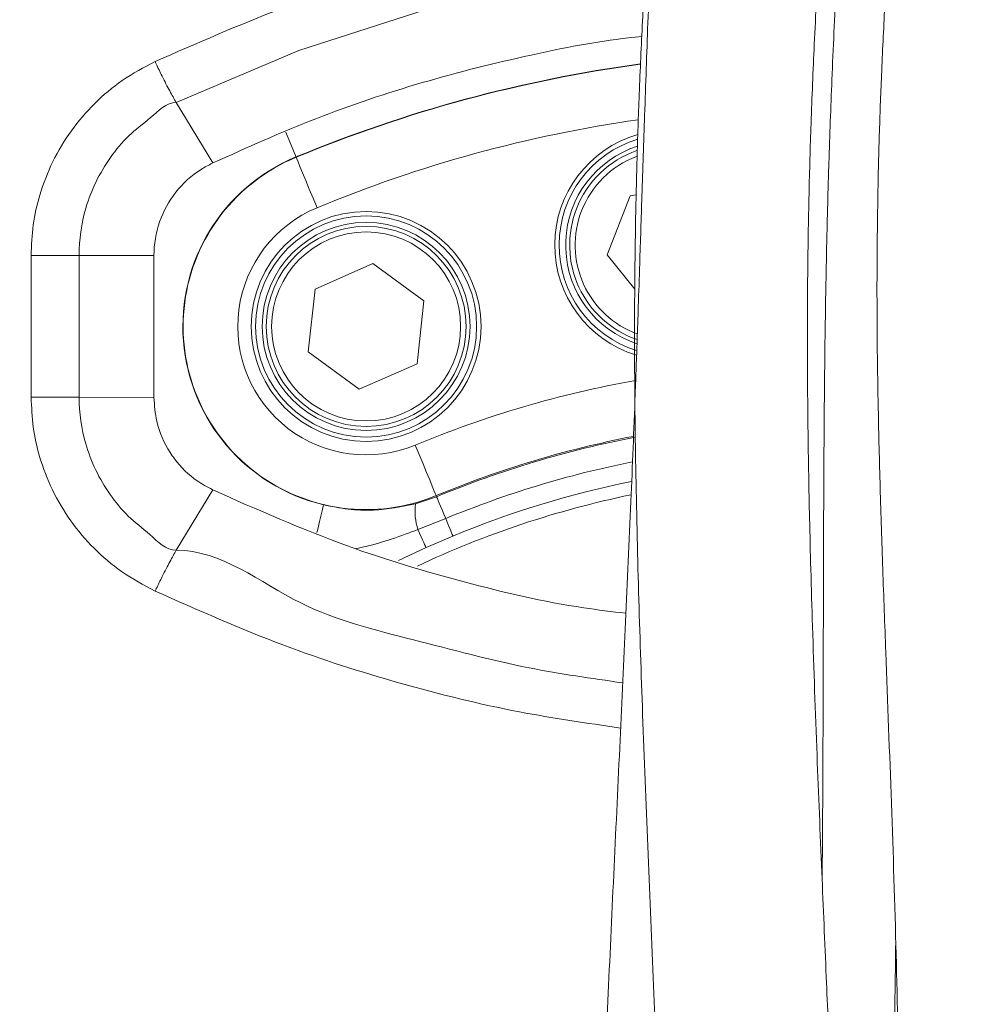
# Model space of a CAD drawing. Header units: millimetres. Extents: x 0 to 8410, y 0 to 5940.
# Tile 160 of 256: x 5221 to 5307, y 1918 to 2008. Entities that reach past the tile are written whole.
import ezdxf

# ---------------------------------------------------------------- set-up
doc = ezdxf.new("R2010")
doc.units = ezdxf.units.MM
doc.header["$LTSCALE"] = 10
doc.styles.add('SLDTEXTSTYLE0', font='TXT', dxfattribs={"width": 0.605})
doc.dimstyles.new('SLDDIMSTYLE0', dxfattribs={"dimtxt": 50, "dimasz": 50, "dimexe": 0, "dimexo": 0.0625, "dimgap": 12.5, "dimtad": 1, "dimtoh": 1, "dimdec": 1, "dimrnd": 1e-09, "dimzin": 12, "dimdsep": 46, "dimtxsty": 'SLDTEXTSTYLE0', "dimsah": 1, "dimcen": 0.09, "dimadec": 0, "dimazin": 0, "dimtfac": 1, "dimtofl": 0, "dimtmove": 0, "dimatfit": 3, "dimfxl": 1, "dimfrac": 2, "dimtolj": 1, "dimtzin": 12, "dimarcsym": 0})

# ---------------------------------------------------------------- blocks, each defined once
blk = doc.blocks.new('*D34')
at = {"color": 7, "linetype": 'Continuous', "lineweight": 0}
for p, q in [((5294.641, 2973.045), (4568.989, 2973.045)), ((4583.989, 1878.045), (4583.989, 2973.045)), ((5294.641, 1878.045), (4568.989, 1878.045))]:
    blk.add_line(p, q, dxfattribs=at)
for points in [[(4583.989, 2973.045), (4576.489, 2923.045), (4591.489, 2923.045)], [(4583.989, 1878.045), (4591.489, 1928.045), (4576.489, 1928.045)]]:
    blk.add_solid(points, dxfattribs=at)
at = {"color": 7, "linetype": 'Continuous', "lineweight": 0, "insert": (4519.536, 2349.161), "char_height": 50, "attachment_point": 1, "rotation": 90, "style": 'SLDTEXTSTYLE0'}
blk.add_mtext('1095', dxfattribs=at)
blk = doc.blocks.new('*D35')
at = {"color": 7, "linetype": 'Continuous', "lineweight": 0}
for p, q in [((5294.641, 3305.045), (4468.989, 3305.045)), ((4483.989, 3305.045), (4483.989, 1383.045)), ((4955.742, 1383.045), (4468.989, 1383.045))]:
    blk.add_line(p, q, dxfattribs=at)
for points in [[(4483.989, 3305.045), (4476.489, 3255.045), (4491.489, 3255.045)], [(4483.989, 1383.045), (4491.489, 1433.045), (4476.489, 1433.045)]]:
    blk.add_solid(points, dxfattribs=at)
at = {"color": 7, "linetype": 'Continuous', "lineweight": 0, "insert": (4419.536, 2267.661), "char_height": 50, "attachment_point": 1, "rotation": 90, "style": 'SLDTEXTSTYLE0'}
blk.add_mtext('1922', dxfattribs=at)
blk = doc.blocks.new('*D40')
at = {"color": 7, "linetype": 'Continuous', "lineweight": 0}
for p, q in [((5349.641, 2088.045), (5662.679, 2088.045)), ((5647.679, 2088.045), (5647.679, 1878.045)), ((5294.641, 1878.045), (5662.679, 1878.045))]:
    blk.add_line(p, q, dxfattribs=at)
for points in [[(5647.679, 2088.045), (5640.179, 2038.045), (5655.179, 2038.045)], [(5647.679, 1878.045), (5655.179, 1928.045), (5640.179, 1928.045)]]:
    blk.add_solid(points, dxfattribs=at)
at = {"color": 7, "linetype": 'Continuous', "lineweight": 0, "insert": (5583.225, 1925.757), "char_height": 50, "attachment_point": 1, "rotation": 90, "style": 'SLDTEXTSTYLE0'}
blk.add_mtext('210', dxfattribs=at)

msp = doc.modelspace()

# ---------------------------------------------------------------- linework, layer by layer
at = {"color": 7, "linetype": 'Continuous', "lineweight": 0}
for p, q in [((5235.185852, 2000.127658), (5235.185867, 2000.127658)), ((5235.185867, 2000.127658), (5238.539359, 1994.603977)), ((5238.483144, 1994.577334), (5238.539359, 1994.603977)), ((5274.577005, 1986.223862), (5276.668085, 1991.605386)), ((5276.668085, 1991.605386), (5277.226074, 1991.691396)), ((5277.095927, 1983.087108), (5274.577005, 1986.223862)), ((5247.888846, 1983.084187), (5253.172768, 1985.410854)), ((5253.172768, 1985.410854), (5257.829709, 1981.998191)), ((5247.26185, 1977.344856), (5247.888846, 1983.084187)), ((5257.829709, 1981.998191), (5257.202713, 1976.258859)), ((5276.601968, 1978.345856), (5277.280552, 1978.090689)), ((5251.918791, 1973.932132), (5247.26185, 1977.344856)), ((5257.202713, 1976.258859), (5251.918791, 1973.932132)), ((5235.198228, 1959.233091), (5238.540379, 1964.741037)), ((5238.540379, 1964.741037), (5238.48412, 1964.767739)), ((5235.19822, 1959.233031), (5235.198228, 1959.233091))]:
    msp.add_line(p, q, dxfattribs=at)
at = {"color": 8, "linetype": 'Continuous', "lineweight": 0}
for p, q in [((5246.145694, 1995.122716), (5246.135188, 1995.148048)), ((5226.313358, 1986.158774), (5233.15133, 1986.145839)), ((5226.317516, 1973.207757), (5233.152261, 1973.194882)), ((5257.056085, 1963.459775), (5258.987961, 1964.118704)), ((5258.94588, 1964.22033), (5258.987961, 1964.118704)), ((5259.814558, 1962.123141), (5257.279677, 1961.12822)), ((5260.475842, 1960.526631), (5258.026151, 1959.468231)), ((5258.026151, 1959.468231), (5255.508466, 1958.288655))]:
    msp.add_line(p, q, dxfattribs=at)
at = {"color": 8, "linetype": 'Continuous', "lineweight": 0, "flags": 128}
for points in [[(5273.98677, 2011.874244), (5269.962622, 2011.323557), (5258.034719, 2008.605466), (5246.396197, 2004.860744), (5235.185904, 2000.127718), (5235.185852, 2000.127658), (5235.185852, 2000.127658)], [(5246.135188, 1995.148048), (5246.081991, 1995.276496), (5245.962052, 1995.566055), (5245.779706, 1996.006236), (5245.541511, 1996.581301), (5245.25599, 1997.270629), (5245.199202, 1997.40772)], [(5248.056484, 1990.509615), (5247.695489, 1991.381154), (5247.347457, 1992.2214), (5247.024892, 1993.000135), (5246.739371, 1993.689403), (5246.501176, 1994.264469), (5246.31883, 1994.704709), (5246.198906, 1994.994268), (5246.145694, 1995.122716)], [(5221.929369, 1973.209784), (5221.927909, 1976.48035), (5221.926441, 1979.750917), (5221.923565, 1986.162648)], [(5226.313358, 1986.158774), (5226.314409, 1982.888624), (5226.315459, 1979.618475), (5226.317516, 1973.207757)], [(5258.94588, 1964.22033), (5258.892668, 1964.348778), (5258.772729, 1964.638338), (5258.590398, 1965.078518), (5258.352188, 1965.653584), (5258.066682, 1966.342911), (5257.744117, 1967.121646), (5257.396085, 1967.961833), (5257.035075, 1968.833372)], [(5259.814558, 1962.123141), (5259.641526, 1962.54085), (5259.48496, 1962.918863), (5259.3469, 1963.252172), (5259.229181, 1963.536367), (5259.133322, 1963.767812), (5259.060575, 1963.943407), (5259.011907, 1964.060888), (5258.987961, 1964.118704)], [(5248.652501, 1963.378534), (5248.62018, 1963.243291), (5248.547358, 1962.938473), (5248.436613, 1962.475047), (5248.291938, 1961.869642), (5248.118548, 1961.144015), (5248.046724, 1960.843429)], [(5260.475842, 1960.526631), (5260.456679, 1960.572884), (5260.417743, 1960.66688), (5260.359554, 1960.807368), (5260.282872, 1960.99256), (5260.188682, 1961.219892), (5260.078249, 1961.486563), (5259.95299, 1961.788938), (5259.814558, 1962.123141)], [(5258.026151, 1959.468231), (5258.004663, 1959.516034), (5257.960705, 1959.613785), (5257.894872, 1959.760174), (5257.808102, 1959.953115), (5257.701604, 1960.189983), (5257.576836, 1960.467443), (5257.435543, 1960.781679), (5257.279677, 1961.12822)]]:
    msp.add_lwpolyline(points, dxfattribs=at)
at = {"color": 7, "linetype": 'Continuous', "lineweight": 0, "flags": 128}
for points in [[(5226.313358, 1986.158774), (5225.897303, 1986.159608), (5225.427298, 1986.160323), (5224.910585, 1986.160979), (5224.355144, 1986.161575), (5223.769536, 1986.161992), (5223.162798, 1986.16235), (5222.544296, 1986.162588), (5221.923565, 1986.162648)], [(5233.15133, 1986.146972), (5233.151568, 1982.909307), (5233.151799, 1979.671523), (5233.15203, 1976.433799), (5233.152261, 1973.196015), (5233.152261, 1973.194882)], [(5226.317516, 1973.207757), (5225.901714, 1973.208413), (5225.431962, 1973.208949), (5224.915495, 1973.209366), (5224.360278, 1973.209724), (5223.774886, 1973.209903), (5223.168334, 1973.209962), (5222.54998, 1973.209962), (5221.929369, 1973.209784)]]:
    msp.add_lwpolyline(points, dxfattribs=at)
at = {"color": 7, "linetype": 'Continuous', "lineweight": 0}
for radius in [10.5, 9.5, 9.135]:
    msp.add_circle((5252.545782, 1979.671513), radius, dxfattribs=at)
at = {"color": 8, "linetype": 'Continuous', "lineweight": 0}
for radius in [10.1, 8.635]:
    msp.add_circle((5252.545782, 1979.671513), radius, dxfattribs=at)
for centre, radius, start, end in [((5294.640959, 1878.044765), 126.751675, 97.71456236, 112.5), ((5294.640959, 1878.044765), 126.724247, 97.72957783, 112.5), ((5294.640959, 1878.044765), 121.731099, 98.13119514, 112.5), ((5280.283078, 1987.103699), 10.1, 106.79108557, 252.50235962), ((5252.545782, 1979.671513), 16.751675, 112.5, 256.56091717), ((5252.545782, 1979.671513), 16.724247, 112.5, 292.5), ((5280.283078, 1987.103699), 8.635, 110.55074464, 158.76547937), ((5252.545782, 1979.671513), 11.731099, 112.5, 292.5), ((5280.283078, 1987.103699), 8.635, 158.76547937, 249.98146747), ((5294.640959, 1878.044765), 171.217178, 254.36729276, 37.16220291), ((5294.640959, 1878.044765), 98.268901, 100.24900664, 112.5), ((5294.640959, 1878.044765), 93.275753, 100.92899285, 112.5), ((5294.640959, 1878.044765), 93.165786, 100.83383262, 112.5), ((5294.640959, 1878.044765), 91.005765, 101.26605545, 112.5), ((5294.640959, 1878.044765), 89.277749, 101.53447769, 112.5), ((5262.492521, 1962.804621), 5.47577, 173.12832699, 197.82729521)]:
    msp.add_arc(centre, radius, start, end, dxfattribs=at)
at = {"color": 7, "linetype": 'Continuous', "lineweight": 0}
for centre, radius, start, end in [((5280.283078, 1987.103699), 10.5, 106.14417123, 253.18332167), ((5280.283078, 1987.103699), 9.5, 108.07163578, 247.20191705), ((5280.283078, 1987.103699), 9.135, 109.07658719, 158.76547937), ((5280.283078, 1987.103699), 9.135, 158.76547937, 250.98785713), ((5294.640959, 1878.044765), 162.5, 256.17390541, 32.52516184), ((5294.640959, 1878.044765), 162.4, 260, 32.46523846), ((5294.640959, 1878.044765), 88.087116, 101.73247582, 115.13220916)]:
    msp.add_arc(centre, radius, start, end, dxfattribs=at)
at = {"color": 8, "linetype": 'Continuous', "lineweight": 0}
for points, knots in [([(5207.092492, 1913.531289), (5208.944379, 1994.406041), (5211.136542, 2090.141176), (5213.660579, 2200.739412), (5214.670378, 2245.303613), (5215.677821, 2289.852707), (5216.681142, 2334.394589), (5218.361793, 2408.170989), (5220.547929, 2511.208718), (5222.755095, 2605.614553), (5224.1388, 2662.268537), (5224.545945, 2681.106428), (5224.827164, 2693.66464), (5224.967776, 2699.943826)], [0, 0, 0, 0, 0.308376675, 0.365039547, 0.421707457, 0.478387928, 0.535073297, 0.591750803, 0.759964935, 0.92817873, 0.95211496, 0.976057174, 1, 1, 1, 1]), ([(5226.763202, 2693.329618), (5226.639497, 2687.777556), (5226.392089, 2676.673556), (5226.034028, 2660.016904), (5224.672608, 2604.819118), (5222.435451, 2511.1402), (5220.144754, 2405.340859), (5218.298617, 2326.022612), (5217.080997, 2273.160176), (5215.861855, 2220.287928), (5214.64673, 2167.402547), (5212.31066, 2065.131675), (5210.383174, 1980.494957), (5208.857244, 1913.490758)], [0, 0, 0, 0, 0.0213490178, 0.0426975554, 0.0640411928, 0.2336726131, 0.4033044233, 0.4711165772, 0.538934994, 0.60674912, 0.6745538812, 0.7423546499, 1, 1, 1, 1]), ([(5233.249715, 2003.865645), (5237.086367, 2005.534994), (5244.774895, 2008.880318), (5252.827042, 2011.664104), (5257.01759, 2012.609809), (5257.102443, 2012.628958)], [0, 0, 0, 0, 0.493896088, 0.989752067, 1, 1, 1, 1]), ([(5221.923565, 1986.162648), (5221.962921, 1987.094115), (5222.041633, 1988.95705), (5222.696851, 1991.85395), (5223.834075, 1994.76876), (5225.529418, 1997.597628), (5227.682962, 2000.087898), (5230.242749, 2002.268608), (5232.230271, 2003.324205), (5233.249715, 2003.865645)], [0, 0, 0, 0, 0.1258475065, 0.2516948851, 0.3995880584, 0.5474849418, 0.6956993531, 0.8439175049, 1, 1, 1, 1]), ([(5235.185867, 2000.127658), (5235.18585, 2000.127658), (5234.271143, 2000.127663), (5232.863531, 1998.660352), (5230.792725, 1997.164924), (5229.124478, 1995.133204), (5227.799414, 1992.916268), (5226.647541, 1989.958337), (5226.313357, 1987.572029), (5226.313358, 1986.158793), (5226.313358, 1986.158774)], [0, 0, 0, 0, 0.0000029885, 0.1572406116, 0.3058108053, 0.4543837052, 0.6019833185, 0.74958383, 0.9999964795, 1, 1, 1, 1]), ([(5233.263453, 1955.504403), (5232.217443, 1956.061933), (5230.201684, 1957.136344), (5227.626679, 1959.354943), (5225.484426, 1961.859044), (5223.803752, 1964.695228), (5222.686002, 1967.596893), (5222.045541, 1970.462463), (5221.968093, 1972.294025), (5221.929369, 1973.209784)], [0, 0, 0, 0, 0.160217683, 0.308754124, 0.457279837, 0.604931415, 0.752570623, 0.876288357, 1, 1, 1, 1]), ([(5226.317516, 1973.207757), (5226.317516, 1973.207737), (5226.317515, 1971.775648), (5226.644841, 1969.471063), (5227.773732, 1966.518844), (5229.087627, 1964.297712), (5230.74779, 1962.253819), (5232.831461, 1960.728424), (5234.258854, 1959.233086), (5235.19821, 1959.233091), (5235.198228, 1959.233091)], [0, 0, 0, 0, 0.000003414, 0.246048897, 0.393429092, 0.540819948, 0.689711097, 0.838608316, 0.999997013, 1, 1, 1, 1]), ([(5248.652501, 1963.378534), (5249.401847, 1963.230069), (5250.925834, 1962.928129), (5253.742778, 1962.80763), (5255.780937, 1963.208793), (5257.056085, 1963.459775)], [0, 0, 0, 0, 0.26586007, 0.540694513, 1, 1, 1, 1]), ([(5257.279677, 1961.12822), (5255.724334, 1960.541643), (5253.870438, 1959.842471), (5251.931433, 1959.452426), (5251.619173, 1959.389612)], [0, 0, 0, 0, 0.838958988, 1, 1, 1, 1]), ([(5235.19822, 1959.233031), (5235.198238, 1959.233031), (5239.327128, 1959.233035), (5245.877976, 1953.717183), (5256.894592, 1951.108601), (5266.684761, 1948.438477), (5273.138084, 1947.527271), (5276.000945, 1947.123036)], [0, 0, 0, 0, 0.000001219, 0.289501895, 0.543231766, 0.79736586, 1, 1, 1, 1]), ([(5275.80875, 1942.997739), (5272.716711, 1943.442307), (5265.920125, 1944.419507), (5255.627248, 1946.979871), (5244.443774, 1950.537432), (5237.149224, 1953.77811), (5233.263453, 1955.504403)], [0, 0, 0, 0, 0.210177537, 0.461989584, 0.713404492, 1, 1, 1, 1])]:
    msp.add_open_spline(points, degree=3, knots=knots, dxfattribs=at)
at = {"color": 7, "linetype": 'Continuous', "lineweight": 0}
for points, knots in [([(5265.791861, 1732.061282), (5266.260822, 1732.518262), (5267.568249, 1733.792287), (5269.443116, 1735.75623), (5271.490423, 1737.975652), (5273.455738, 1740.206079), (5275.614655, 1742.782116), (5278.582558, 1746.551422), (5282.096042, 1751.486778), (5285.820352, 1757.529304), (5289.135935, 1763.815862), (5291.999053, 1770.208053), (5294.539069, 1776.807594), (5296.818597, 1783.655433), (5298.984318, 1791.147352), (5301.103518, 1799.521581), (5302.811045, 1807.323028), (5304.125342, 1814.120332), (5305.034987, 1819.280779), (5305.773424, 1823.846291), (5306.33841, 1827.607898), (5306.755115, 1830.556538), (5307.084285, 1832.997851), (5307.437557, 1835.728927), (5307.87288, 1839.299311), (5308.394632, 1843.962524), (5308.942737, 1849.431053), (5309.415041, 1854.844306), (5309.805677, 1859.998653), (5310.119445, 1864.745948), (5310.400302, 1869.759653), (5310.640209, 1875.039806), (5310.82748, 1880.426322), (5310.95273, 1885.432835), (5311.025606, 1889.675974), (5311.062919, 1892.936355), (5311.081971, 1895.55447), (5311.091387, 1897.901257), (5311.094325, 1901.468069), (5311.069379, 1906.672302), (5310.978085, 1913.847001), (5310.802399, 1922.215553), (5310.51701, 1931.829403), (5310.118762, 1942.653429), (5309.744229, 1952.327945), (5309.470079, 1960.153873), (5309.306857, 1965.459744), (5309.200273, 1969.617531), (5309.135094, 1972.74261), (5309.096903, 1974.983751), (5309.07252, 1976.768139), (5309.053798, 1978.50813), (5309.037292, 1980.749329), (5309.031554, 1983.992933), (5309.058316, 1988.333001), (5309.146388, 1993.694464), (5309.329711, 1999.983049), (5309.642062, 2007.107424), (5310.091351, 2015.032913), (5310.450158, 2020.562018), (5310.639424, 2023.478553)], [0, 0, 0, 0, 0.0070087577, 0.0195398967, 0.0290852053, 0.0392649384, 0.0512384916, 0.0648687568, 0.0901954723, 0.1152198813, 0.1391462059, 0.1637816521, 0.1870846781, 0.2112450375, 0.236878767, 0.2657022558, 0.2979547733, 0.3167712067, 0.334799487, 0.3501730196, 0.362803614, 0.3726216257, 0.3797604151, 0.387257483, 0.3999429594, 0.4154218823, 0.4337320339, 0.4543054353, 0.4690702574, 0.4846749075, 0.5011168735, 0.5183910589, 0.5364897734, 0.5538435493, 0.5672810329, 0.5778453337, 0.5855742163, 0.5927351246, 0.6006455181, 0.6202000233, 0.6431812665, 0.6700237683, 0.700922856, 0.7356655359, 0.7738802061, 0.793559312, 0.8105972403, 0.8247134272, 0.8334406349, 0.8406138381, 0.8462642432, 0.850616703, 0.8573732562, 0.867850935, 0.8819186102, 0.8993968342, 0.9200574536, 0.9436977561, 0.9703012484, 1, 1, 1, 1]), ([(5300.842492, 2023.570463), (5300.675211, 2020.993026), (5300.358164, 2016.108031), (5299.950022, 2009.133605), (5299.648636, 2002.901724), (5299.449118, 1997.451074), (5299.332142, 1992.824034), (5299.27125, 1989.076146), (5299.244809, 1986.201824), (5299.235492, 1983.925141), (5299.235545, 1981.113798), (5299.261938, 1977.205612), (5299.352655, 1971.547942), (5299.52025, 1964.893009), (5299.761065, 1957.47021), (5300.113754, 1947.849106), (5300.56697, 1936.106719), (5301.012699, 1922.38251), (5301.24188, 1910.903002), (5301.312123, 1901.905481), (5301.304309, 1895.563836), (5301.247591, 1889.89989), (5301.145844, 1884.40722), (5300.981897, 1878.529406), (5300.720099, 1871.906222), (5300.336379, 1864.757993), (5299.842022, 1857.605335), (5299.253197, 1850.640497), (5298.588797, 1843.990535), (5297.860733, 1837.696479), (5297.11918, 1832.037117), (5296.401228, 1827.068197), (5295.642197, 1822.288206), (5294.963713, 1818.226574), (5294.459007, 1815.650684), (5294.284074, 1814.757869)], [0, 0, 0, 0, 0.038275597, 0.072543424, 0.102929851, 0.129415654, 0.151506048, 0.169431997, 0.182995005, 0.192445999, 0.20176776, 0.222838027, 0.247681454, 0.281507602, 0.316426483, 0.351951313, 0.416628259, 0.481441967, 0.545353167, 0.579044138, 0.609230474, 0.635656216, 0.659904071, 0.68784664, 0.719976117, 0.755186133, 0.791023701, 0.823590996, 0.85645642, 0.888080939, 0.915816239, 0.939701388, 0.961414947, 0.98662625, 1, 1, 1, 1]), ([(5278.643055, 2022.468969), (5278.48242, 2019.781586), (5278.176694, 2014.666845), (5277.781786, 2007.344701), (5277.487828, 2000.747639), (5277.291649, 1994.886628), (5277.175437, 1989.837388), (5277.113931, 1985.657173), (5277.086557, 1982.322078), (5277.077501, 1979.509342), (5277.082963, 1974.428017), (5277.172325, 1966.400376), (5277.432203, 1955.492453), (5277.812821, 1943.950473), (5278.271631, 1932.21601), (5278.783071, 1920.313282), (5279.231649, 1910.030845), (5279.57705, 1901.595316), (5279.82011, 1895.177724), (5280.016105, 1889.447929), (5280.183484, 1883.920524), (5280.334474, 1878.03459), (5280.464524, 1871.383298), (5280.548697, 1864.167003), (5280.559484, 1856.961351), (5280.489067, 1849.979569), (5280.337892, 1843.327468), (5280.10274, 1836.985776), (5279.798403, 1831.157729), (5279.448356, 1825.961762), (5279.024707, 1820.797725), (5278.470068, 1815.165179), (5277.693973, 1808.689333), (5276.699641, 1801.919874), (5275.536471, 1795.386685), (5274.290438, 1789.48701), (5272.972841, 1784.105668), (5271.56997, 1779.086038), (5270.044426, 1774.265244), (5268.039323, 1768.620592), (5265.339764, 1762.017317), (5261.676772, 1754.457577), (5257.918771, 1748.029847), (5254.479808, 1742.978309), (5251.776401, 1739.393133), (5249.100995, 1736.140366), (5245.91139, 1732.567316), (5242.28665, 1728.892649), (5238.605007, 1725.50899), (5235.277039, 1722.638828), (5231.874454, 1719.842045), (5227.894645, 1716.709091), (5223.25936, 1713.185073), (5217.896383, 1709.195844), (5212.045203, 1704.859332), (5205.754838, 1700.100111), (5199.145738, 1694.867095), (5192.101884, 1688.838717), (5185.36842, 1682.388511), (5179.088163, 1675.521986), (5173.403444, 1668.263957), (5167.855863, 1660.136954), (5164.22114, 1654.424299), (5162.349818, 1651.483163)], [0, 0, 0, 0, 0.019301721, 0.0367358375, 0.0523811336, 0.0662242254, 0.0781596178, 0.0878832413, 0.0955164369, 0.1014715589, 0.1074940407, 0.1308888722, 0.1571599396, 0.1829078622, 0.2105131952, 0.2379614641, 0.2647687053, 0.2811966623, 0.2959624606, 0.3089117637, 0.3206320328, 0.3340363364, 0.3494871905, 0.3665366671, 0.3839223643, 0.399399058, 0.4150106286, 0.430228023, 0.4436815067, 0.4558467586, 0.4667660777, 0.4801235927, 0.4957691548, 0.5129479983, 0.5288016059, 0.5432004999, 0.5562530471, 0.5687577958, 0.5810155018, 0.5931918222, 0.6128149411, 0.6341563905, 0.6566915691, 0.6698375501, 0.6813560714, 0.6914525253, 0.7024968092, 0.7184299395, 0.7313388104, 0.7410502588, 0.7520318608, 0.7647719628, 0.7793243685, 0.7958761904, 0.8149815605, 0.8339907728, 0.8550929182, 0.8783302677, 0.9037822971, 0.9254344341, 0.948679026, 0.9735776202, 1, 1, 1, 1]), ([(5176.151449, 1643.805608), (5177.85444, 1646.526733), (5181.126214, 1651.754539), (5186.094835, 1659.100989), (5191.108286, 1665.490877), (5196.124445, 1670.936152), (5200.962306, 1675.610367), (5205.683012, 1679.778143), (5210.176425, 1683.476403), (5214.334629, 1686.729021), (5217.887186, 1689.42347), (5220.979602, 1691.728984), (5224.792218, 1694.546515), (5229.63483, 1698.10931), (5234.992108, 1702.121594), (5239.903301, 1705.940947), (5244.338529, 1709.55391), (5248.823476, 1713.442833), (5253.233484, 1717.585647), (5257.103719, 1721.579011), (5260.297247, 1725.161226), (5262.950951, 1728.345875), (5265.583988, 1731.719486), (5268.431955, 1735.654151), (5271.707345, 1740.607355), (5275.097664, 1746.360109), (5278.34574, 1752.659974), (5281.244765, 1759.093612), (5283.78938, 1765.604274), (5286.055374, 1772.33089), (5288.056101, 1779.267575), (5289.892211, 1786.807252), (5291.58859, 1795.210643), (5292.851765, 1803.040261), (5293.766237, 1809.970373), (5294.371524, 1815.379528), (5294.837431, 1820.310295), (5295.170937, 1824.44729), (5295.401281, 1827.741346), (5295.56421, 1830.367215), (5295.71715, 1833.097393), (5295.882327, 1836.48505), (5296.056019, 1840.898564), (5296.206967, 1846.10663), (5296.306655, 1851.622007), (5296.353678, 1857.331165), (5296.35078, 1863.128596), (5296.294422, 1869.396993), (5296.179766, 1876.071485), (5296.029146, 1882.219142), (5295.877333, 1887.363721), (5295.755773, 1891.094893), (5295.655299, 1893.994128), (5295.566709, 1896.451501), (5295.435011, 1899.987585), (5295.231821, 1905.175574), (5294.935974, 1912.337605), (5294.580062, 1920.678674), (5294.171553, 1930.208176), (5293.733107, 1940.880244), (5293.401503, 1950.107473), (5293.189663, 1957.315302), (5293.074987, 1961.935636), (5292.994537, 1965.908856), (5292.942053, 1969.207246), (5292.910209, 1971.849837), (5292.891928, 1973.933248), (5292.879748, 1975.935935), (5292.872305, 1978.445329), (5292.879311, 1981.941687), (5292.919949, 1986.500428), (5293.01835, 1992.048093), (5293.203166, 1998.493078), (5293.504666, 2005.747793), (5293.928236, 2013.783804), (5294.26286, 2019.386038), (5294.438852, 2022.332475)], [0, 0, 0, 0, 0.0243479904, 0.0467772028, 0.0672242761, 0.0857957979, 0.1026297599, 0.1177978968, 0.1329571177, 0.1460401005, 0.1570386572, 0.1660244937, 0.1746009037, 0.1920593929, 0.2103235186, 0.2238613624, 0.2379096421, 0.2525462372, 0.2677896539, 0.282893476, 0.2940726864, 0.3036859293, 0.3138405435, 0.3259424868, 0.3397948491, 0.3577919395, 0.3750826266, 0.3915250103, 0.4088251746, 0.4252121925, 0.4421311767, 0.4599152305, 0.4798324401, 0.5021536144, 0.5151863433, 0.5283817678, 0.539861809, 0.549425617, 0.5570229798, 0.562615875, 0.5675318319, 0.575821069, 0.5859100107, 0.5978251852, 0.611499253, 0.6236125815, 0.6367727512, 0.6509795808, 0.666227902, 0.6820770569, 0.6926497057, 0.7010687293, 0.7073324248, 0.7122673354, 0.7176936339, 0.7312515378, 0.7473498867, 0.7661078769, 0.7876278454, 0.8117685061, 0.8383061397, 0.8501567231, 0.8607306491, 0.8697444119, 0.8772380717, 0.8832484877, 0.8878075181, 0.8914930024, 0.8969415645, 0.9049466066, 0.9154131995, 0.9282094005, 0.9431620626, 0.9601062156, 0.9790182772, 1, 1, 1, 1]), ([(5296.000613, 2020.509646), (5295.832209, 2017.285419), (5295.515103, 2011.214162), (5295.117637, 2002.583358), (5294.852332, 1995.342616), (5294.688791, 1989.436844), (5294.588313, 1984.839378), (5294.522905, 1981.094995), (5294.478481, 1977.983976), (5294.446207, 1975.235572), (5294.420873, 1972.608048), (5294.400827, 1970.06889), (5294.380659, 1966.948838), (5294.36135, 1962.935385), (5294.34449, 1957.713857), (5294.330128, 1951.632161), (5294.313354, 1944.562227), (5294.281133, 1937.115825), (5294.250168, 1931.832539), (5294.222289, 1929.276727), (5294.220595, 1929.12136)], [0, 0, 0, 0, 0.109757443, 0.20667453, 0.29122683, 0.351209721, 0.401752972, 0.442245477, 0.473728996, 0.503255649, 0.531741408, 0.559147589, 0.585687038, 0.632909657, 0.68911337, 0.754557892, 0.829406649, 0.917397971, 0.994978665, 1, 1, 1, 1]), ([(5278.641445, 2016.952142), (5278.525362, 2013.767086), (5278.307339, 2007.785027), (5278.008316, 1999.336961), (5277.761962, 1992.005244), (5277.574694, 1986.171055), (5277.430243, 1981.777323), (5277.323311, 1978.633838), (5277.229095, 1975.963938), (5277.048977, 1971.063519), (5276.736214, 1963.310551), (5276.268883, 1952.779151), (5275.747161, 1941.642493), (5275.206674, 1930.32918), (5274.674824, 1918.859689), (5274.225914, 1908.962898), (5273.851124, 1900.859571), (5273.560595, 1894.720213), (5273.292784, 1889.218188), (5273.024015, 1883.858131), (5272.72512, 1878.099561), (5272.371967, 1871.589233), (5271.968669, 1864.545949), (5271.546844, 1857.764487), (5271.114822, 1851.443664), (5270.67915, 1845.640585), (5270.212854, 1840.032061), (5269.73342, 1834.831817), (5269.264578, 1830.215638), (5268.800873, 1826.031721), (5268.293331, 1821.808892), (5267.596044, 1816.502378), (5266.619854, 1809.948026), (5265.338592, 1802.646239), (5263.880989, 1795.654303), (5262.307846, 1789.276509), (5260.62514, 1783.413569), (5258.808018, 1777.915869), (5256.791934, 1772.54533), (5254.490198, 1767.102359), (5251.819777, 1761.486599), (5248.716921, 1755.785446), (5245.538774, 1750.740158), (5242.549036, 1746.566942), (5239.902708, 1743.214388), (5237.09977, 1739.962928), (5234.218451, 1736.916115), (5231.470551, 1734.245068), (5229.232288, 1732.199839), (5227.286146, 1730.497316), (5225.410083, 1728.910338), (5223.371108, 1727.238124), (5221.106479, 1725.433557), (5218.25139, 1723.216051), (5214.716059, 1720.539888), (5210.379829, 1717.319027), (5205.492593, 1713.70972), (5200.02471, 1709.625188), (5194.004518, 1704.978212), (5187.496715, 1699.651108), (5180.601814, 1693.490221), (5174.031098, 1686.904742), (5167.90646, 1679.927231), (5162.347675, 1672.61631), (5156.857076, 1664.527792), (5153.2362, 1658.871113), (5151.375817, 1655.964747)], [0, 0, 0, 0, 0.023540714, 0.044213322, 0.06210155, 0.077039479, 0.086507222, 0.093847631, 0.09970496, 0.105720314, 0.129067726, 0.155264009, 0.180964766, 0.208467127, 0.235765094, 0.262442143, 0.278683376, 0.293222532, 0.305961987, 0.31768103, 0.331215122, 0.346785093, 0.363847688, 0.381189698, 0.394947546, 0.408795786, 0.422516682, 0.43496469, 0.445984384, 0.455611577, 0.46503881, 0.476419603, 0.493988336, 0.512703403, 0.529989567, 0.54587048, 0.560693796, 0.574821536, 0.588714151, 0.603396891, 0.619128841, 0.635564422, 0.652569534, 0.664577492, 0.674883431, 0.685411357, 0.697653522, 0.707278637, 0.71510133, 0.721183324, 0.727338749, 0.73414037, 0.741609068, 0.749766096, 0.762144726, 0.775972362, 0.791659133, 0.80933547, 0.829063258, 0.850900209, 0.874912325, 0.901194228, 0.92353428, 0.947472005, 0.973011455, 1, 1, 1, 1]), ([(5277.738763, 2006.151125), (5277.336564, 2006.110396), (5273.931643, 2005.765589), (5267.202272, 2004.452314), (5257.635243, 2002.069017), (5247.89393, 1998.799815), (5241.655915, 1996.001857), (5238.539359, 1994.603977)], [0, 0, 0, 0, 0.029524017, 0.249943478, 0.499827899, 0.750110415, 1, 1, 1, 1]), ([(5233.249715, 2003.865645), (5233.280948, 2003.7995), (5233.492335, 2003.351835), (5233.95336, 2002.405032), (5234.617684, 2001.111823), (5234.996461, 2000.455717), (5235.185852, 2000.127658)], [0, 0, 0, 0, 0.045313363, 0.306677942, 0.653333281, 1, 1, 1, 1]), ([(5238.483144, 1994.577334), (5238.14041, 1994.398354), (5236.879468, 1993.739875), (5235.029603, 1992.038357), (5233.502891, 1989.275058), (5233.151328, 1987.183425), (5233.15133, 1986.146992), (5233.15133, 1986.146972)], [0, 0, 0, 0, 0.110964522, 0.408246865, 0.704095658, 0.999994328, 1, 1, 1, 1]), ([(5233.152261, 1973.194882), (5233.203404, 1972.460535), (5233.326966, 1970.686357), (5234.168952, 1968.806912), (5235.438555, 1966.984046), (5236.69175, 1965.734153), (5238.010524, 1965.023094), (5238.48412, 1964.767739)], [0, 0, 0, 0, 0.2091921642, 0.5054071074, 0.5707505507, 0.8458484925, 1, 1, 1, 1]), ([(5238.540379, 1964.741037), (5242.608304, 1962.939453), (5250.073143, 1959.633459), (5261.484686, 1956.236554), (5270.012955, 1954.22508), (5275.00727, 1953.627644), (5276.2949, 1953.473613)], [0, 0, 0, 0, 0.337332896, 0.619022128, 0.901776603, 1, 1, 1, 1]), ([(5235.19822, 1959.233031), (5235.009063, 1958.90574), (5234.630749, 1958.251157), (5233.970788, 1956.968534), (5233.510027, 1956.025042), (5233.298822, 1955.579084), (5233.263453, 1955.504403)], [0, 0, 0, 0, 0.347025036, 0.694050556, 0.948764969, 1, 1, 1, 1]), ([(5295.963047, 1838.720218), (5296.034142, 1839.279828), (5296.381806, 1842.016391), (5296.93037, 1846.963263), (5297.60217, 1853.541184), (5298.196342, 1860.151425), (5298.719126, 1866.732403), (5299.160478, 1873.104888), (5299.515611, 1879.008022), (5299.792295, 1884.256075), (5300.019662, 1889.124308), (5300.22365, 1894.060484), (5300.429186, 1899.796053), (5300.626473, 1906.412363), (5300.795228, 1913.747721), (5300.901675, 1919.511193), (5300.938962, 1922.794721), (5300.947456, 1923.542664)], [0, 0, 0, 0, 0.020139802, 0.098485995, 0.177260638, 0.255308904, 0.334054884, 0.411160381, 0.481219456, 0.542870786, 0.596466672, 0.65285087, 0.716686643, 0.798171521, 0.885184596, 0.973846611, 1, 1, 1, 1])]:
    msp.add_open_spline(points, degree=3, knots=knots, dxfattribs=at)

# ---------------------------------------------------------------- dimensions: what is measured, and where the dimension line sits
for base, p1, p2, picture, middle in [((4483.989117, 1383.044765), (5294.640959, 3305.044765), (4955.741815, 1383.044765), '*D35', (4483.989117, 2344.044765)), ((4583.989117, 2973.044765), (5294.640959, 1878.044765), (5294.640959, 2973.044765), '*D34', (4583.989117, 2425.544765)), ((5647.678572, 1878.044765), (5349.640959, 2088.044765), (5294.640959, 1878.044765), '*D40', (5647.678572, 1983.044765))]:
    dim = msp.add_linear_dim(base=base, p1=p1, p2=p2, angle=90, dimstyle='SLDDIMSTYLE0', dxfattribs=at)
    dim.commit()
    dim.dimension.update_dxf_attribs({"geometry": picture, "text_midpoint": middle, "dimtype": 160})

doc.saveas('drawing.dxf')
